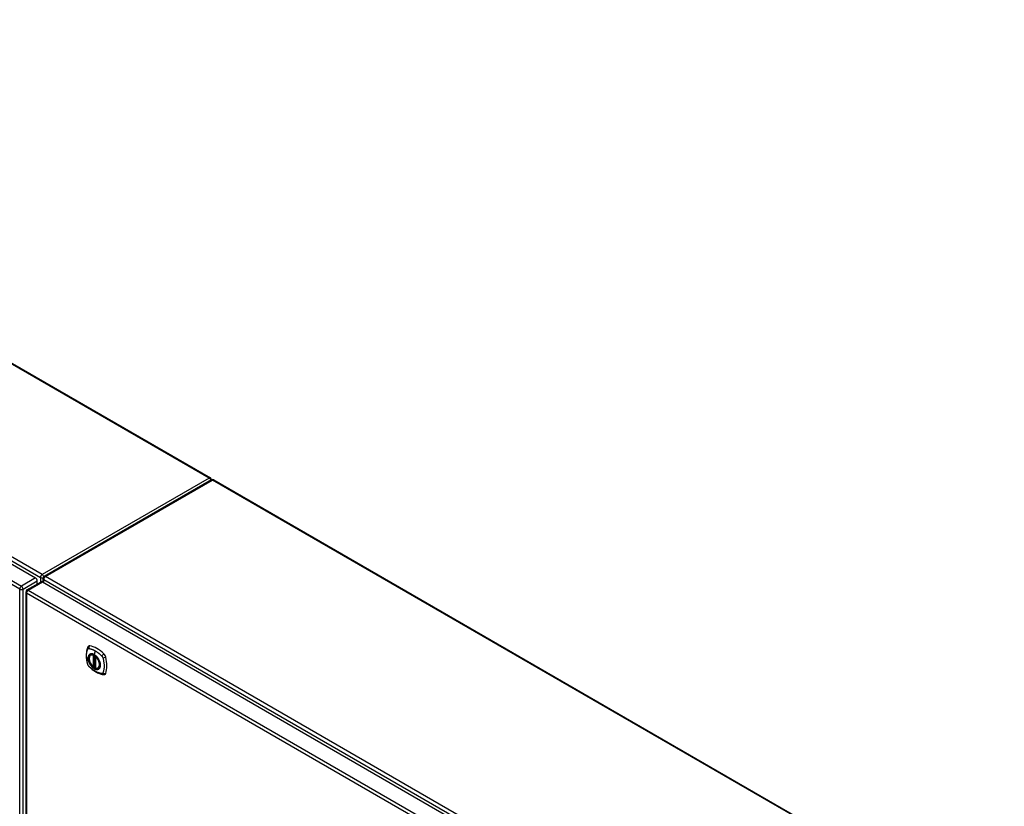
# Model space of a CAD drawing. Header units: inches. Extents: x 429.4 to 505.1, y 164.3 to 238.3.
# Tile 8 of 8: x 463.1 to 504, y 204.1 to 236.8. Entities that reach past the tile are written whole.
import ezdxf

# ---------------------------------------------------------------- set-up
doc = ezdxf.new("R2010")
doc.units = ezdxf.units.IN
doc.header["$MEASUREMENT"] = 0
doc.layers.add('Visible Edges(ANSI)', color=7, linetype='Continuous', lineweight=25)
doc.layers.add('Visible Tangent Edges(ANSI)', color=7, linetype='Continuous', lineweight=25)

msp = doc.modelspace()

# ---------------------------------------------------------------- linework, layer by layer
at = {"layer": 'Visible Edges(ANSI)'}
for p, q in [((438.087, 236.771), (471.007, 217.765)), ((430.094, 233.051), (463.755, 213.617)), ((471.048, 217.684), (464.117, 213.682)), ((471.147, 217.684), (503.955, 198.742)), ((463.395, 213.119), (463.985, 213.46)), ((463.825, 213.368), (463.825, 213.495)), ((464.035, 213.455), (497.696, 194.021)), ((464.067, 213.437), (464.067, 213.597)), ((463.345, 213.034), (463.345, 183.868)), ((466.044, 210.425), (466.055, 210.431)), ((466.239, 210.364), (466.239, 209.886)), ((466.17, 209.942), (466.156, 209.934)), ((466.185, 209.939), (466.183, 209.941)), ((466.239, 209.962), (466.198, 209.938)), ((466.357, 209.883), (466.368, 209.889))]:
    msp.add_line(p, q, dxfattribs=at)
at = {"layer": 'Visible Edges(ANSI)', "flags": 128}
for points in [[(465.911, 210.734), (465.903, 210.713), (465.896, 210.694), (465.891, 210.675), (465.886, 210.656), (465.882, 210.638), (465.878, 210.618), (465.87, 210.578), (465.865, 210.537), (465.861, 210.496), (465.858, 210.454), (465.858, 210.411), (465.858, 210.367), (465.861, 210.323), (465.865, 210.279), (465.87, 210.234), (465.877, 210.189), (465.885, 210.143), (465.895, 210.097), (465.901, 210.074), (465.904, 210.063), (465.907, 210.049)], [(465.949, 210.791), (465.935, 210.777), (465.925, 210.763), (465.917, 210.748), (465.911, 210.734)], [(465.907, 210.049), (465.912, 210.035), (465.917, 210.022), (465.923, 210.009), (465.929, 209.997), (465.937, 209.985), (465.945, 209.974), (465.953, 209.963), (465.963, 209.952)], [(466.143, 209.935), (466.129, 209.948), (466.115, 209.961), (466.102, 209.975), (466.089, 209.99), (466.077, 210.006), (466.065, 210.022), (466.053, 210.039), (466.043, 210.056), (466.033, 210.074), (466.023, 210.092), (466.015, 210.11), (466.007, 210.129), (466, 210.148), (465.994, 210.166), (465.988, 210.185), (465.984, 210.203), (465.981, 210.222), (465.978, 210.24), (465.976, 210.257), (465.976, 210.275), (465.976, 210.291), (465.978, 210.308), (465.98, 210.323), (465.983, 210.338), (465.987, 210.352), (465.993, 210.366), (465.999, 210.378), (466.006, 210.39), (466.014, 210.4), (466.023, 210.41), (466.033, 210.418), (466.044, 210.425)], [(466.297, 210.345), (466.315, 210.323), (466.333, 210.299), (466.35, 210.274), (466.366, 210.249), (466.38, 210.223), (466.393, 210.196), (466.404, 210.169), (466.414, 210.142)], [(465.963, 209.952), (465.973, 209.943), (465.982, 209.933), (466, 209.917), (466.034, 209.886), (466.069, 209.856), (466.105, 209.828), (466.141, 209.8), (466.178, 209.775), (466.215, 209.751), (466.252, 209.728), (466.289, 209.708), (466.327, 209.689), (466.365, 209.671), (466.403, 209.656), (466.441, 209.642), (466.48, 209.63), (466.518, 209.621), (466.537, 209.616), (466.547, 209.614), (466.558, 209.612)], [(466.183, 209.941), (466.181, 209.942), (466.177, 209.943), (466.173, 209.943), (466.17, 209.942)], [(466.357, 209.883), (466.345, 209.877), (466.333, 209.872), (466.319, 209.869), (466.306, 209.868), (466.292, 209.867), (466.277, 209.868), (466.262, 209.871), (466.247, 209.875)], [(466.558, 209.612), (466.574, 209.611), (466.59, 209.611), (466.608, 209.613), (466.626, 209.617)]]:
    msp.add_lwpolyline(points, dxfattribs=at)
at = {"layer": 'Visible Edges(ANSI)'}
for centre, radius, start, end in [((470.957, 217.679), 0.099, 5.2644, 60), ((471.097, 217.598), 0.099, 60, 120), ((464.166, 213.597), 0.099, 120, 180), ((463.444, 213.034), 0.099, 120, 180), ((466.251, 210.364), 0.0118, 137.3656, 180), ((466.15, 209.944), 0.0118, 229.389, 300), ((466.192, 209.949), 0.0118, 232.1717, 300), ((466.251, 209.886), 0.0118, 180, 253.4446)]:
    msp.add_arc(centre, radius, start, end, dxfattribs=at)
for centre, major_axis, start_param, end_param in [((463.755, 213.536), (-0.0495, 0.0857), 3.926991, 5.497787), ((464.035, 213.375), (-0.0495, 0.0857), 5.497787, 6.283185), ((466.047, 210.645), (-0.089, 0.153), 5.825423, 6.408181), ((466.194, 210.15), (0.157, -0.273), 2.363977, 7.060801), ((466.298, 209.648), (-0.64, 1.108), 5.170151, 5.825423), ((466.549, 210.355), (0.089, -0.153), 1.113034, 2.028558), ((465.811, 210.492), (-0.64, 1.108), 3.599355, 4.254627), ((466.549, 209.776), (0.089, -0.153), 6.158189, 6.740947)]:
    msp.add_ellipse(centre, major_axis=major_axis, ratio=0.57735, start_param=start_param, end_param=end_param, dxfattribs=at)
msp.add_ellipse((466.19, 210.148), major_axis=(-0.16, 0.277), ratio=0.57735, dxfattribs=at)
at = {"layer": 'Visible Tangent Edges(ANSI)'}
for p, q in [((470.957, 217.76), (438.058, 236.754)), ((430.155, 233.152), (463.956, 213.637)), ((464.026, 213.758), (430.225, 233.273)), ((463.095, 213.154), (429.433, 232.589)), ((429.503, 232.71), (463.165, 213.276)), ((470.957, 217.76), (464.026, 213.758)), ((464.166, 213.677), (471.097, 217.679)), ((503.955, 198.709), (471.097, 217.679)), ((463.755, 213.617), (463.165, 213.276)), ((463.235, 213.154), (463.825, 213.495)), ((463.444, 213.114), (464.035, 213.455)), ((463.956, 213.637), (463.956, 213.444)), ((464.096, 213.556), (497.897, 194.041)), ((464.096, 213.42), (464.096, 213.556)), ((497.967, 194.162), (464.166, 213.677)), ((463.095, 183.989), (463.095, 213.154)), ((463.235, 183.989), (463.235, 213.154)), ((497.036, 193.559), (463.374, 212.993)), ((463.374, 212.993), (463.374, 183.828)), ((463.444, 213.114), (497.106, 193.68)), ((466.233, 210.594), (466.189, 210.439)), ((466.142, 210.417), (466.142, 209.939)), ((466.159, 210.417), (466.166, 210.421)), ((466.159, 209.939), (466.159, 210.417)), ((466.17, 210.419), (466.17, 209.946)), ((466.185, 209.946), (466.185, 210.412)), ((466.201, 209.944), (466.201, 210.403)), ((466.242, 209.881), (466.242, 210.359)), ((466.17, 209.946), (466.159, 209.939)), ((466.239, 209.966), (466.201, 209.944))]:
    msp.add_line(p, q, dxfattribs=at)
at = {"layer": 'Visible Tangent Edges(ANSI)', "flags": 128}
for points in [[(465.921, 210.034), (465.911, 210.067), (465.904, 210.097), (465.897, 210.127), (465.891, 210.156), (465.886, 210.185), (465.881, 210.215), (465.877, 210.244), (465.874, 210.272), (465.871, 210.301), (465.869, 210.328), (465.868, 210.356), (465.868, 210.383), (465.868, 210.41), (465.869, 210.436), (465.871, 210.462), (465.874, 210.487), (465.877, 210.512), (465.881, 210.536), (465.886, 210.559), (465.891, 210.582), (465.897, 210.604), (465.904, 210.626), (465.911, 210.647), (465.921, 210.669)], [(465.921, 210.669), (465.921, 210.67), (465.922, 210.671), (465.922, 210.671), (465.923, 210.672), (465.923, 210.673), (465.924, 210.674), (465.924, 210.675), (465.925, 210.675), (465.926, 210.676), (465.926, 210.677), (465.927, 210.677), (465.927, 210.678), (465.928, 210.679), (465.929, 210.679), (465.929, 210.68), (465.93, 210.681), (465.931, 210.681), (465.931, 210.682), (465.932, 210.682), (465.933, 210.683), (465.934, 210.683), (465.934, 210.684), (465.935, 210.684), (465.936, 210.685)], [(465.936, 210.685), (465.937, 210.685), (465.937, 210.686), (465.938, 210.686), (465.939, 210.687), (465.94, 210.687), (465.941, 210.687), (465.942, 210.688), (465.942, 210.688), (465.943, 210.688), (465.944, 210.688), (465.945, 210.689), (465.946, 210.689), (465.947, 210.689), (465.948, 210.689), (465.949, 210.689), (465.949, 210.689), (465.95, 210.69), (465.951, 210.69), (465.952, 210.69), (465.953, 210.69), (465.954, 210.69), (465.955, 210.69), (465.956, 210.69), (465.957, 210.69)], [(465.995, 210.445), (465.986, 210.437), (465.977, 210.428), (465.97, 210.418), (465.963, 210.407), (465.957, 210.395), (465.952, 210.383), (465.947, 210.37), (465.943, 210.356), (465.94, 210.341), (465.938, 210.326), (465.937, 210.309), (465.937, 210.293), (465.937, 210.276), (465.938, 210.258), (465.94, 210.24), (465.943, 210.222), (465.947, 210.204), (465.952, 210.185), (465.957, 210.166), (465.963, 210.148), (465.97, 210.129), (465.977, 210.11), (465.986, 210.092), (465.995, 210.073)], [(466.414, 210.142), (466.432, 210.073), (466.438, 210.008), (466.434, 209.949), (466.417, 209.9), (466.391, 209.862), (466.355, 209.837), (466.312, 209.826), (466.262, 209.83), (466.21, 209.849), (466.156, 209.882), (466.104, 209.926), (466.056, 209.981), (466.014, 210.043), (465.981, 210.111), (465.957, 210.179), (465.943, 210.247), (465.941, 210.31), (465.95, 210.366), (465.971, 210.411), (466.001, 210.444), (466.04, 210.464), (466.086, 210.469), (466.136, 210.459), (466.189, 210.435)], [(465.957, 210.69), (465.97, 210.689), (465.981, 210.687), (465.992, 210.686), (466.003, 210.683), (466.014, 210.681), (466.025, 210.678), (466.036, 210.676), (466.048, 210.673), (466.059, 210.67), (466.071, 210.666), (466.082, 210.662), (466.093, 210.659), (466.105, 210.655), (466.117, 210.65), (466.128, 210.646), (466.14, 210.641), (466.151, 210.636), (466.163, 210.631), (466.175, 210.625), (466.186, 210.619), (466.198, 210.614), (466.21, 210.607), (466.221, 210.601), (466.233, 210.594)], [(466.028, 210.464), (466.026, 210.464), (466.025, 210.463), (466.023, 210.462), (466.022, 210.462), (466.02, 210.461), (466.019, 210.46), (466.018, 210.46), (466.016, 210.459), (466.015, 210.458), (466.013, 210.457), (466.012, 210.457), (466.01, 210.456), (466.009, 210.455), (466.008, 210.454), (466.006, 210.453), (466.005, 210.453), (466.004, 210.452), (466.002, 210.451), (466.001, 210.45), (466, 210.449), (465.998, 210.448), (465.997, 210.447), (465.996, 210.446), (465.995, 210.445)], [(466.189, 210.439), (466.182, 210.443), (466.175, 210.447), (466.167, 210.45), (466.16, 210.453), (466.153, 210.456), (466.146, 210.459), (466.138, 210.462), (466.131, 210.464), (466.124, 210.466), (466.117, 210.468), (466.11, 210.469), (466.103, 210.471), (466.097, 210.472), (466.09, 210.472), (466.083, 210.473), (466.077, 210.473), (466.07, 210.473), (466.064, 210.472), (466.057, 210.472), (466.051, 210.471), (466.045, 210.469), (466.039, 210.468), (466.034, 210.466), (466.028, 210.464)], [(466.35, 210.278), (466.344, 210.287), (466.338, 210.295), (466.332, 210.304), (466.326, 210.312), (466.32, 210.32), (466.314, 210.328), (466.308, 210.336), (466.301, 210.343), (466.295, 210.351), (466.288, 210.358), (466.281, 210.365), (466.274, 210.372), (466.268, 210.379), (466.261, 210.385), (466.254, 210.391), (466.247, 210.398), (466.24, 210.403), (466.232, 210.409), (466.225, 210.415), (466.218, 210.42), (466.211, 210.425), (466.204, 210.43), (466.196, 210.434), (466.189, 210.439)], [(466.189, 210.435), (466.194, 210.432), (466.199, 210.43), (466.203, 210.427), (466.208, 210.424), (466.213, 210.42), (466.217, 210.417), (466.222, 210.414), (466.226, 210.411), (466.231, 210.407), (466.235, 210.404), (466.24, 210.4), (466.245, 210.396), (466.249, 210.392), (466.254, 210.388), (466.258, 210.384), (466.262, 210.38), (466.267, 210.376), (466.271, 210.372), (466.276, 210.368), (466.28, 210.363), (466.284, 210.359), (466.288, 210.354), (466.293, 210.35), (466.297, 210.345)], [(466.233, 210.594), (466.245, 210.588), (466.256, 210.58), (466.268, 210.573), (466.28, 210.566), (466.291, 210.558), (466.303, 210.55), (466.314, 210.542), (466.326, 210.533), (466.337, 210.525), (466.349, 210.516), (466.36, 210.507), (466.372, 210.498), (466.383, 210.489), (466.394, 210.479), (466.406, 210.47), (466.417, 210.46), (466.428, 210.45), (466.439, 210.44), (466.45, 210.429), (466.461, 210.419), (466.472, 210.408), (466.483, 210.398), (466.494, 210.387), (466.507, 210.373)], [(465.957, 209.971), (465.955, 209.974), (465.953, 209.976), (465.951, 209.978), (465.949, 209.981), (465.948, 209.983), (465.946, 209.986), (465.944, 209.988), (465.942, 209.991), (465.941, 209.993), (465.939, 209.996), (465.937, 209.998), (465.936, 210.001), (465.934, 210.004), (465.933, 210.006), (465.931, 210.009), (465.93, 210.012), (465.929, 210.015), (465.927, 210.017), (465.926, 210.02), (465.925, 210.023), (465.924, 210.026), (465.923, 210.029), (465.922, 210.031), (465.921, 210.034)], [(465.995, 210.073), (465.996, 210.071), (465.997, 210.068), (465.998, 210.066), (466, 210.064), (466.001, 210.061), (466.002, 210.059), (466.004, 210.056), (466.005, 210.054), (466.006, 210.051), (466.008, 210.049), (466.009, 210.047), (466.01, 210.044), (466.012, 210.042), (466.013, 210.039), (466.015, 210.037), (466.016, 210.035), (466.018, 210.032), (466.019, 210.03), (466.02, 210.027), (466.022, 210.025), (466.023, 210.023), (466.025, 210.02), (466.026, 210.018), (466.028, 210.016)], [(466.383, 210.221), (466.382, 210.223), (466.38, 210.226), (466.379, 210.228), (466.378, 210.231), (466.377, 210.233), (466.375, 210.235), (466.374, 210.238), (466.373, 210.24), (466.371, 210.243), (466.37, 210.245), (466.368, 210.248), (466.367, 210.25), (466.366, 210.252), (466.364, 210.255), (466.363, 210.257), (466.361, 210.26), (466.36, 210.262), (466.359, 210.264), (466.357, 210.267), (466.356, 210.269), (466.354, 210.271), (466.353, 210.274), (466.351, 210.276), (466.35, 210.278)], [(466.383, 209.849), (466.392, 209.857), (466.4, 209.866), (466.408, 209.876), (466.415, 209.887), (466.421, 209.899), (466.426, 209.911), (466.431, 209.925), (466.435, 209.939), (466.438, 209.953), (466.44, 209.969), (466.441, 209.985), (466.441, 210.002), (466.441, 210.019), (466.44, 210.036), (466.438, 210.054), (466.435, 210.072), (466.431, 210.091), (466.426, 210.109), (466.421, 210.128), (466.415, 210.147), (466.408, 210.165), (466.4, 210.184), (466.392, 210.202), (466.383, 210.221)], [(466.507, 210.373), (466.509, 210.37), (466.511, 210.368), (466.512, 210.366), (466.514, 210.363), (466.516, 210.361), (466.518, 210.358), (466.52, 210.356), (466.522, 210.353), (466.523, 210.351), (466.525, 210.348), (466.526, 210.346), (466.528, 210.343), (466.53, 210.34), (466.531, 210.338), (466.532, 210.335), (466.534, 210.332), (466.535, 210.329), (466.536, 210.327), (466.538, 210.324), (466.539, 210.321), (466.54, 210.318), (466.541, 210.315), (466.542, 210.312), (466.543, 210.31)], [(466.543, 210.31), (466.553, 210.277), (466.56, 210.247), (466.567, 210.218), (466.574, 210.188), (466.579, 210.159), (466.584, 210.13), (466.588, 210.101), (466.592, 210.072), (466.595, 210.044), (466.597, 210.016), (466.598, 209.989), (466.598, 209.962), (466.598, 209.935), (466.597, 209.909), (466.595, 209.883), (466.592, 209.857), (466.588, 209.833), (466.584, 209.809), (466.579, 209.785), (466.574, 209.762), (466.567, 209.74), (466.56, 209.718), (466.553, 209.697), (466.543, 209.675)], [(466.507, 209.654), (466.483, 209.657), (466.461, 209.661), (466.439, 209.666), (466.417, 209.672), (466.394, 209.678), (466.372, 209.686), (466.349, 209.695), (466.326, 209.704), (466.303, 209.714), (466.28, 209.726), (466.256, 209.738), (466.233, 209.751), (466.21, 209.765), (466.186, 209.779), (466.163, 209.795), (466.14, 209.811), (466.117, 209.829), (466.094, 209.847), (466.071, 209.865), (466.048, 209.885), (466.025, 209.905), (466.003, 209.925), (465.981, 209.947), (465.957, 209.971)], [(466.028, 210.016), (466.039, 209.999), (466.051, 209.982), (466.064, 209.967), (466.077, 209.951), (466.09, 209.936), (466.103, 209.922), (466.117, 209.909), (466.131, 209.897), (466.146, 209.885), (466.16, 209.875), (466.175, 209.865), (466.189, 209.856), (466.204, 209.848), (466.218, 209.841), (466.233, 209.835), (466.247, 209.83), (466.261, 209.826), (466.275, 209.824), (466.288, 209.822), (466.301, 209.821), (466.314, 209.822), (466.326, 209.824), (466.338, 209.826), (466.35, 209.83)], [(466.17, 209.946), (466.17, 209.946), (466.17, 209.946), (466.17, 209.945), (466.17, 209.945), (466.17, 209.945), (466.17, 209.945), (466.17, 209.945), (466.17, 209.945), (466.17, 209.945), (466.17, 209.945), (466.17, 209.945), (466.17, 209.945), (466.17, 209.945), (466.17, 209.945), (466.17, 209.945), (466.17, 209.945), (466.17, 209.944), (466.17, 209.944), (466.17, 209.944), (466.17, 209.944), (466.17, 209.944), (466.17, 209.944), (466.17, 209.944), (466.17, 209.944)], [(466.17, 209.944), (466.17, 209.944), (466.17, 209.944), (466.17, 209.943), (466.17, 209.943), (466.17, 209.943), (466.17, 209.943), (466.17, 209.943), (466.17, 209.943), (466.17, 209.943), (466.17, 209.942), (466.17, 209.942), (466.17, 209.942), (466.17, 209.942), (466.17, 209.942), (466.17, 209.942), (466.17, 209.942), (466.17, 209.942), (466.17, 209.942), (466.17, 209.942), (466.17, 209.942), (466.17, 209.942), (466.17, 209.942), (466.17, 209.942), (466.17, 209.942)], [(466.17, 209.942), (466.17, 209.942), (466.17, 209.942), (466.17, 209.942), (466.17, 209.942), (466.17, 209.942), (466.17, 209.942), (466.17, 209.942), (466.17, 209.942), (466.17, 209.942), (466.17, 209.942), (466.17, 209.942), (466.17, 209.942), (466.17, 209.942), (466.17, 209.942), (466.17, 209.942), (466.17, 209.942), (466.17, 209.942), (466.17, 209.942), (466.17, 209.942), (466.17, 209.942), (466.17, 209.942), (466.17, 209.942), (466.17, 209.942), (466.17, 209.942)], [(466.183, 209.941), (466.183, 209.941), (466.183, 209.941), (466.183, 209.941), (466.183, 209.941), (466.183, 209.941), (466.183, 209.941), (466.183, 209.941), (466.183, 209.94), (466.184, 209.94), (466.184, 209.94), (466.184, 209.94), (466.184, 209.94), (466.184, 209.94), (466.184, 209.94), (466.184, 209.94), (466.184, 209.94), (466.184, 209.94), (466.184, 209.94), (466.184, 209.94), (466.184, 209.94), (466.184, 209.94), (466.184, 209.94), (466.184, 209.94), (466.184, 209.94)], [(466.184, 209.94), (466.184, 209.94), (466.184, 209.94), (466.184, 209.94), (466.184, 209.94), (466.184, 209.94), (466.185, 209.94), (466.185, 209.941), (466.185, 209.941), (466.185, 209.941), (466.185, 209.941), (466.185, 209.941), (466.185, 209.941), (466.185, 209.941), (466.185, 209.941), (466.185, 209.942), (466.185, 209.942), (466.185, 209.942), (466.185, 209.942), (466.185, 209.942), (466.185, 209.942), (466.185, 209.943), (466.185, 209.943), (466.185, 209.943), (466.185, 209.943)], [(466.185, 209.943), (466.185, 209.943), (466.185, 209.943), (466.185, 209.943), (466.185, 209.944), (466.185, 209.944), (466.185, 209.944), (466.185, 209.944), (466.185, 209.944), (466.185, 209.944), (466.185, 209.944), (466.185, 209.945), (466.185, 209.945), (466.185, 209.945), (466.185, 209.945), (466.185, 209.945), (466.185, 209.945), (466.185, 209.945), (466.185, 209.946), (466.185, 209.946), (466.185, 209.946), (466.185, 209.946), (466.185, 209.946), (466.185, 209.946), (466.185, 209.946)], [(466.35, 209.83), (466.351, 209.831), (466.353, 209.831), (466.354, 209.832), (466.356, 209.832), (466.357, 209.833), (466.359, 209.834), (466.36, 209.834), (466.361, 209.835), (466.363, 209.836), (466.364, 209.837), (466.366, 209.837), (466.367, 209.838), (466.368, 209.839), (466.37, 209.84), (466.371, 209.841), (466.373, 209.842), (466.374, 209.842), (466.375, 209.843), (466.377, 209.844), (466.378, 209.845), (466.379, 209.846), (466.38, 209.847), (466.382, 209.848), (466.383, 209.849)], [(466.543, 209.675), (466.542, 209.673), (466.541, 209.672), (466.54, 209.67), (466.539, 209.669), (466.538, 209.667), (466.536, 209.666), (466.535, 209.665), (466.534, 209.663), (466.533, 209.662), (466.531, 209.661), (466.53, 209.66), (466.528, 209.659), (466.527, 209.658), (466.525, 209.658), (466.523, 209.657), (466.522, 209.656), (466.52, 209.656), (466.518, 209.655), (466.516, 209.655), (466.514, 209.655), (466.513, 209.654), (466.511, 209.654), (466.509, 209.654), (466.507, 209.654)]]:
    msp.add_lwpolyline(points, dxfattribs=at)
at = {"layer": 'Visible Tangent Edges(ANSI)'}
for centre, major_axis, ratio, start_param, end_param in [((470.957, 217.679), (0.0495, 0.0857), 0.57735, 0, 0.785398), ((470.957, 217.679), (0.0495, -0.0857), 0.57735, 1.143718, 2.356194), ((471.097, 217.598), (-0.0495, 0.0857), 0.57735, 5.497787, 6.283185), ((471.097, 217.598), (0.0495, 0.0857), 0.57735, 0, 0.785398), ((464.026, 213.677), (0.0495, 0.0857), 0.57735, 0.785398, 2.356194), ((464.026, 213.677), (-0.0495, 0.0857), 0.57735, 4.23253, 5.497787), ((464.026, 213.677), (-0.099, 0), 0.57735, 0.785398, 2.050655), ((464.166, 213.597), (-0.099, 0), 0.57735, 0, 0.785398), ((464.166, 213.597), (-0.0495, -0.0857), 0.57735, 3.926991, 5.497787), ((464.166, 213.597), (-0.0495, 0.0857), 0.57735, 5.497787, 6.283185), ((463.165, 213.195), (0.0495, 0.0857), 0.57735, 0.785398, 2.356194), ((463.165, 213.195), (-0.099, 0), 0.57735, 0.785398, 2.356194), ((463.165, 213.195), (-0.0495, 0.0857), 0.57735, 3.926991, 5.497787), ((463.444, 213.034), (-0.099, 0), 0.57735, 0, 0.785398), ((463.444, 213.034), (-0.0495, -0.0857), 0.57735, 3.926991, 5.497787), ((463.444, 213.034), (-0.0495, 0.0857), 0.57735, 5.497787, 6.283185), ((466.021, 210.692), (-0.11, 0.042), 0.704518, 0, 0.765179), ((466.193, 210.149), (-0.173, 0.3), 0.57735, 5.055237, 10.652726), ((466.048, 210.708), (0.027, 0.115), 0.753705, 0.761071, 1.898341), ((466.192, 210.149), (-0.151, 0.261), 0.57735, 5.735752, 8.401415), ((466.201, 210.154), (-0.156, 0.271), 0.57735, 6.166197, 6.283185), ((466.15, 210.422), (-0.0034, -0.0113), 0.697177, 4.264021, 5.346931), ((466.192, 210.439), (-0.00246, -0.00426), 0.57735, 5.126896, 6.141288), ((466.577, 210.402), (0.0787, 0.088), 0.341266, 1.05898, 2.19625), ((466.021, 210.081), (-0.114, -0.032), 0.390453, 0, 0.392125), ((466.15, 210.422), (-0.0118, 0), 0.57735, 0.785398, 2.356194), ((466.15, 210.422), (0.0059, -0.0102), 0.57735, 0.785398, 1.517295), ((466.251, 210.364), (-0.0118, 0), 0.57735, 0, 0.785398), ((466.251, 210.364), (0.00769, 0.00897), 0.424984, 1.537927, 2.449935), ((466.192, 210.149), (0.151, -0.261), 0.57735, 5.735752, 8.401415), ((466.604, 210.356), (0.116, 0.024), 0.341266, 4.086935, 5.224206), ((466.048, 210.035), (-0.0849, -0.0822), 0.390453, 5.89106, 6.283185), ((466.15, 209.944), (0.0118, 0), 0.57735, 3.926991, 5.497787), ((466.15, 209.944), (-0.00769, -0.00897), 0.424984, 5.591528, 6.283185), ((466.15, 209.944), (0.0059, -0.0102), 0.57735, 0, 0.785398), ((466.178, 209.941), (-0.0118, 0), 0.57735, 4.088863, 5.497787), ((466.178, 209.938), (-0.0116, 0.0022), 0.653911, 4.189362, 5.615943), ((466.176, 209.932), (-0.0092, 0.00741), 0.983841, 4.634609, 5.950564), ((466.192, 209.949), (-0.00724, -0.00933), 0.470841, 6.079443, 6.283185), ((466.192, 209.949), (0.0118, 0), 0.57735, 4.073452, 5.497787), ((466.192, 209.949), (0.0059, -0.0102), 0.57735, 0, 0.785398), ((466.251, 209.886), (-0.0118, 0), 0.57735, 0, 0.785398), ((466.251, 209.886), (-0.0034, -0.0113), 0.697177, 5.346931, 6.283185), ((466.201, 210.154), (0.156, -0.271), 0.57735, 0, 0.116988), ((466.577, 209.729), (-0.019, -0.117), 0.704518, 5.518007, 6.283185), ((466.604, 209.745), (0.113, -0.035), 0.753705, 4.384844, 5.522115)]:
    msp.add_ellipse(centre, major_axis=major_axis, ratio=ratio, start_param=start_param, end_param=end_param, dxfattribs=at)
for centre, major_axis in [((466.193, 210.15), (0.171, -0.296)), ((466.19, 210.148), (-0.163, 0.282)), ((466.19, 210.148), (0.162, -0.281))]:
    msp.add_ellipse(centre, major_axis=major_axis, ratio=0.57735, dxfattribs=at)

doc.saveas('drawing.dxf')
